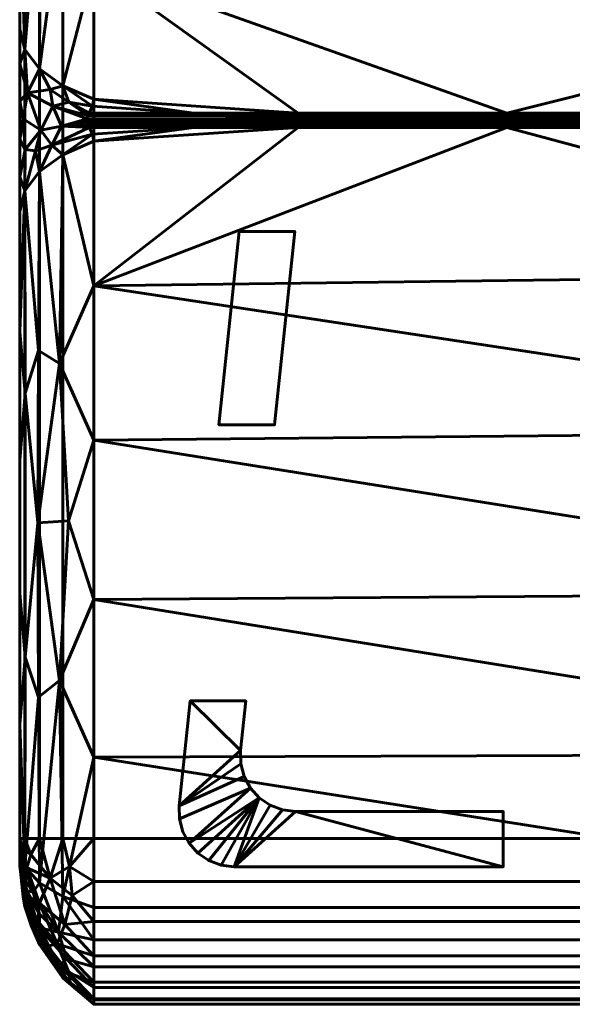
# Model space of a CAD drawing. Header units: millimetres. Extents: x -200 to 200, y -620 to 340.
# Tile 1 of 4: x -200 to 0, y -620 to -264. Entities that reach past the tile are written whole.
import ezdxf

# ---------------------------------------------------------------- set-up
doc = ezdxf.new("R2010")
doc.units = ezdxf.units.MM
doc.layers.add('I-FURN', color=30, linetype='Continuous', lineweight=60)

# ---------------------------------------------------------------- blocks, each defined once
blk = doc.blocks.new('FamilyGeomCombination_20565-View 1')
at = {"layer": 'I-FURN'}
mesh = blk.add_polyface(dxfattribs=at)
corners = [(-200, 284.17, 493.49), (-200, 286.12, 492.31), (-200, 287.75, 490.73), (-200, 288.98, 488.81), (-200, 289.74, 486.66), (-200, 290, 484.4), (-200, 290, 80), (-200, 289.66, 77.41), (-200, 288.66, 75), (-200, 287.07, 72.93), (-200, 285, 71.34), (-200, 282.59, 70.34), (-200, 280, 70), (-200, -560, 70), (-200, -562.59, 70.34), (-200, -565, 71.34), (-200, -567.07, 72.93), (-200, -568.66, 75), (-200, -569.66, 77.41), (-200, -570, 80), (-200, -570, 484.4), (-200, -569.74, 486.66), (-200, -568.98, 488.81), (-200, -567.75, 490.73), (-200, -566.12, 492.31), (-200, -564.17, 493.49), (-200, -518.76, 509.22), (-200, -471.18, 515.98), (-200, -423.19, 513.5), (-200, -376.56, 501.89), (-200, -333.02, 481.58), (-200, -320.43, 475.86), (-200, -306.91, 472.94), (-200, -293.09, 472.94), (-200, -279.57, 475.86), (-200, -266.98, 481.58), (-200, -218.56, 503.56), (-200, -166.59, 514.81), (-200, -113.41, 514.81), (-200, -61.44, 503.56), (-200, -13.02, 481.58), (-200, -0.43, 475.86), (-200, 13.09, 472.94), (-200, 26.91, 472.94), (-200, 40.43, 475.86), (-200, 53.02, 481.58), (-200, 96.56, 501.89), (-200, 143.19, 513.5), (-200, 191.18, 515.98), (-200, 238.76, 509.22)]
mesh.append_faces([[corners[k] for k in face] for face in [(12, 6, 11), (31, 19, 30)]], dxfattribs={"vtx0": -1, "vtx1": -1})
mesh.append_faces([[corners[k] for k in face] for face in [(20, 28, 29, 19), (46, 5, 6, 45), (12, 42, 43), (19, 15, 16)]], dxfattribs={"vtx0": -1, "vtx2": -1})
mesh.append_faces([[corners[k] for k in face] for face in [(40, 34, 35, 38), (34, 40, 41, 13)]], dxfattribs={"vtx0": -1, "vtx2": -1, "vtx3": -1})
mesh.append_faces([[corners[k] for k in face] for face in [(5, 48, 49, 0), (20, 26, 27, 28), (20, 24, 25, 26), (6, 9, 10, 11), (19, 13, 14, 15)]], dxfattribs={"vtx0": -1, "vtx3": -1})
mesh.append_faces([[corners[k] for k in face] for face in [(37, 38, 35, 36), (39, 40, 38), (18, 19, 16, 17)]], dxfattribs={"vtx1": -1})
mesh.append_faces([[corners[k] for k in face] for face in [(47, 48, 5, 46), (1, 2, 5, 0), (23, 24, 20), (29, 30, 19), (43, 44, 12), (33, 34, 13), (32, 33, 13)]], dxfattribs={"vtx1": -1, "vtx2": -1})
mesh.append_faces([[corners[k] for k in face] for face in [(44, 45, 6, 12), (31, 32, 13, 19)]], dxfattribs={"vtx1": -1, "vtx2": -1, "vtx3": -1})
mesh.append_faces([[corners[k] for k in face] for face in [(41, 42, 12, 13)]], dxfattribs={"vtx1": -1, "vtx3": -1})
mesh.append_faces([[corners[k] for k in face] for face in [(21, 22, 23, 20), (7, 8, 9, 6)]], dxfattribs={"vtx2": -1})
mesh.append_faces([[corners[k] for k in face] for face in [(2, 3, 4, 5)]], dxfattribs={"vtx3": -1})
mesh = blk.add_polyface(dxfattribs=at)
corners = [(-173.17, -560, 20), (-184.36, -560, 29.59), (-192.87, -560, 41.63), (-198.19, -560, 55.37), (-200, -560, 70), (-200, 280, 70), (-198.19, 280, 55.37), (-192.87, 280, 41.63), (-184.36, 280, 29.59), (-173.17, 280, 20)]
mesh.append_faces([[corners[k] for k in face] for face in [(1, 8, 9, 0)]], dxfattribs={"vtx0": -1})
mesh.append_faces([[corners[k] for k in face] for face in [(3, 6, 7, 2), (8, 1, 2, 7)]], dxfattribs={"vtx0": -1, "vtx2": -1})
mesh.append_faces([[corners[k] for k in face] for face in [(4, 5, 6, 3)]], dxfattribs={"vtx2": -1})
mesh = blk.add_polyface(dxfattribs=at)
corners = [(-173.17, -560, 20), (-173.17, 280, 20), (173.17, 280, 20), (173.17, -560, 20)]
mesh.append_faces([[corners[k] for k in face] for face in [(1, 2, 3, 0)]])
mesh = blk.add_polyface(dxfattribs=at)
corners = [(-173.17, -292.38, 524.65), (-173.63, -294.95, 523.12), (-174.83, -297.38, 521.63), (173.17, -297.38, 521.63), (173.17, -247.97, 546.13), (173.17, -194.91, 561.16), (173.17, -140, 566.23), (173.17, -85.09, 561.16), (173.17, -32.03, 546.13), (173.17, 17.38, 521.63), (-174.83, 17.38, 521.63), (-173.63, 14.95, 523.12), (-173.17, 12.38, 524.65), (-173.17, -35.67, 547.5), (-173.17, -87, 561.51), (-173.17, -140, 566.23), (-173.17, -193, 561.51), (-173.17, -244.33, 547.5), (-23.64, -297.38, 521.63), (-23.64, 17.38, 521.63), (-99.24, -297.38, 521.63), (-99.24, 17.38, 521.63), (-137.04, -297.38, 521.63), (-137.04, 17.38, 521.63)]
mesh.append_faces([[corners[k] for k in face] for face in [(19, 8, 9)]], dxfattribs={"vtx0": -1})
mesh.append_faces([[corners[k] for k in face] for face in [(18, 17, 20), (7, 14, 6), (8, 13, 7), (12, 23, 11), (6, 16, 5), (16, 6, 15), (17, 5, 16)]], dxfattribs={"vtx0": -1, "vtx1": -1})
mesh.append_faces([[corners[k] for k in face] for face in [(8, 19, 13), (4, 17, 18)]], dxfattribs={"vtx0": -1, "vtx1": -1, "vtx2": -1})
mesh.append_faces([[corners[k] for k in face] for face in [(13, 19, 21), (7, 13, 14), (20, 17, 0), (21, 12, 13), (17, 4, 5)]], dxfattribs={"vtx0": -1, "vtx2": -1})
mesh.append_faces([[corners[k] for k in face] for face in [(10, 11, 23), (3, 4, 18)]], dxfattribs={"vtx1": -1})
mesh.append_faces([[corners[k] for k in face] for face in [(22, 20, 0), (14, 15, 6), (21, 23, 12), (0, 1, 22)]], dxfattribs={"vtx1": -1, "vtx2": -1})
mesh.append_faces([[corners[k] for k in face] for face in [(1, 2, 22)]], dxfattribs={"vtx2": -1})
mesh = blk.add_polyface(dxfattribs=at)
corners = [(-200, -266.98, 481.58), (-198.19, -274.41, 494.18), (-192.87, -281.4, 506.02), (-184.36, -287.51, 516.38), (-173.17, -292.38, 524.65), (-173.17, -244.33, 547.5), (-173.17, -193, 561.51), (-173.17, -140, 566.23), (-173.17, -87, 561.51), (-173.17, -35.67, 547.5), (-173.17, 12.38, 524.65), (-184.36, 7.51, 516.38), (-192.87, 1.4, 506.02), (-198.19, -5.59, 494.18), (-200, -13.02, 481.58), (-200, -61.44, 503.56), (-200, -113.41, 514.81), (-200, -166.59, 514.81), (-200, -218.56, 503.56), (-193, -140, 544.36), (-197.79, -87.15, 527.05), (-197.79, -192.85, 527.05), (-184.52, -219.01, 545.49), (-184.52, -60.99, 545.49), (-192.53, -205.01, 537.53), (-192.53, -74.99, 537.53), (-198.96, -140, 527.36), (-184.45, -150.01, 556.36)]
mesh.append_faces([[corners[k] for k in face] for face in [(5, 3, 4)]], dxfattribs={"vtx0": -1})
mesh.append_faces([[corners[k] for k in face] for face in [(7, 27, 6), (16, 20, 15), (17, 26, 16), (3, 22, 2)]], dxfattribs={"vtx0": -1, "vtx1": -1})
mesh.append_faces([[corners[k] for k in face] for face in [(20, 26, 19), (26, 17, 21), (21, 18, 1), (22, 3, 5), (20, 13, 15), (24, 19, 21), (24, 21, 1), (25, 19, 27), (21, 19, 26), (25, 23, 12), (23, 25, 27), (13, 20, 25), (27, 22, 6), (27, 24, 22), (8, 23, 27), (19, 24, 27), (20, 19, 25), (11, 23, 9), (22, 24, 2), (20, 16, 26)]], dxfattribs={"vtx0": -1, "vtx1": -1, "vtx2": -1})
mesh.append_faces([[corners[k] for k in face] for face in [(24, 1, 2), (23, 11, 12), (23, 8, 9)]], dxfattribs={"vtx0": -1, "vtx2": -1})
mesh.append_faces([[corners[k] for k in face] for face in [(14, 15, 13), (10, 11, 9)]], dxfattribs={"vtx1": -1})
mesh.append_faces([[corners[k] for k in face] for face in [(12, 13, 25), (17, 18, 21), (5, 6, 22), (7, 8, 27)]], dxfattribs={"vtx1": -1, "vtx2": -1})
mesh.append_faces([[corners[k] for k in face] for face in [(18, 0, 1)]], dxfattribs={"vtx2": -1})
mesh = blk.add_polyface(dxfattribs=at)
corners = [(-200, -333.02, 481.58), (-198.19, -325.59, 494.18), (-192.87, -318.6, 506.02), (-184.36, -312.49, 516.38), (-173.17, -307.62, 524.65), (-173.63, -305.05, 523.12), (-174.83, -302.62, 521.63), (-175.29, -301.67, 521.18), (-175.53, -300.58, 520.93), (-175.53, -299.43, 520.92), (-175.29, -298.33, 521.18), (-174.83, -297.38, 521.63), (-173.63, -294.95, 523.12), (-173.17, -292.38, 524.65), (-184.36, -287.51, 516.38), (-192.87, -281.4, 506.02), (-198.19, -274.41, 494.18), (-200, -266.98, 481.58), (-200, -279.57, 475.86), (-200, -293.09, 472.94), (-200, -306.91, 472.94), (-200, -320.43, 475.86), (-192.37, -303.59, 502.02), (-188.03, -294.85, 508.99), (-184.87, -302.12, 512.49), (-197.18, -290.09, 491.79), (-198.04, -310.53, 488.89), (-188.33, -309.02, 509.54), (-188.98, -288.86, 509.34), (-182.25, -293.4, 516.16), (-194.3, -311.08, 499.68), (-198.73, -299.52, 484.84)]
mesh.append_faces([[corners[k] for k in face] for face in [(5, 3, 4), (18, 16, 17)]], dxfattribs={"vtx0": -1})
mesh.append_faces([[corners[k] for k in face] for face in [(16, 25, 15), (3, 27, 2), (7, 24, 6), (2, 30, 1), (15, 28, 14), (9, 24, 8), (11, 29, 10), (12, 29, 11)]], dxfattribs={"vtx0": -1, "vtx1": -1})
mesh.append_faces([[corners[k] for k in face] for face in [(28, 29, 14), (22, 24, 23), (26, 21, 1), (6, 24, 27), (3, 5, 27), (26, 1, 30), (26, 30, 22), (22, 27, 24), (22, 31, 26), (24, 9, 23), (25, 31, 22), (25, 16, 18), (23, 28, 25), (12, 14, 29), (25, 28, 15), (30, 2, 27), (31, 25, 19), (23, 25, 22), (30, 27, 22), (10, 29, 23), (29, 28, 23), (26, 31, 20)]], dxfattribs={"vtx0": -1, "vtx1": -1, "vtx2": -1})
mesh.append_faces([[corners[k] for k in face] for face in [(27, 5, 6), (23, 9, 10)]], dxfattribs={"vtx0": -1, "vtx2": -1})
mesh.append_faces([[corners[k] for k in face] for face in [(13, 14, 12)]], dxfattribs={"vtx1": -1})
mesh.append_faces([[corners[k] for k in face] for face in [(20, 21, 26), (19, 20, 31), (7, 8, 24), (18, 19, 25)]], dxfattribs={"vtx1": -1, "vtx2": -1})
mesh.append_faces([[corners[k] for k in face] for face in [(21, 0, 1)]], dxfattribs={"vtx2": -1})
mesh = blk.add_polyface(dxfattribs=at)
corners = [(-174.83, -297.38, 521.63), (-175.29, -298.33, 521.18), (-175.53, -299.43, 520.92), (-175.53, -300.58, 520.93), (-175.29, -301.67, 521.18), (-174.83, -302.62, 521.63), (173.17, -302.62, 521.63), (173.01, -301.72, 521.2), (172.59, -300.82, 520.96), (172, -300, 520.89), (172.59, -299.18, 520.96), (173.01, -298.28, 521.2), (173.17, -297.38, 521.63)]
mesh.append_faces([[corners[k] for k in face] for face in [(2, 10, 1), (4, 8, 3)]], dxfattribs={"vtx0": -1, "vtx1": -1})
mesh.append_faces([[corners[k] for k in face] for face in [(2, 9, 10), (3, 8, 9)]], dxfattribs={"vtx0": -1, "vtx2": -1})
mesh.append_faces([[corners[k] for k in face] for face in [(6, 7, 5)]], dxfattribs={"vtx1": -1})
mesh.append_faces([[corners[k] for k in face] for face in [(10, 11, 1), (0, 1, 11), (7, 8, 4), (2, 3, 9), (4, 5, 7)]], dxfattribs={"vtx1": -1, "vtx2": -1})
mesh.append_faces([[corners[k] for k in face] for face in [(11, 12, 0)]], dxfattribs={"vtx2": -1})
mesh = blk.add_polyface(dxfattribs=at)
corners = [(-173.17, -307.62, 524.65), (-173.17, -359.88, 549.03), (-173.17, -415.83, 562.96), (-173.17, -473.42, 565.93), (-173.17, -530.51, 557.82), (-173.17, -585, 538.95), (173.17, -585, 538.95), (173.17, -529.38, 558.1), (173.17, -471.09, 566.02), (173.17, -412.37, 562.42), (173.17, -355.49, 547.44), (173.17, -302.62, 521.63), (-174.83, -302.62, 521.63), (-173.63, -305.05, 523.12), (-23.64, -302.62, 521.63), (-99.24, -302.62, 521.63), (-137.04, -302.62, 521.63)]
mesh.append_faces([[corners[k] for k in face] for face in [(14, 10, 11), (6, 4, 5)]], dxfattribs={"vtx0": -1})
mesh.append_faces([[corners[k] for k in face] for face in [(0, 16, 13), (8, 3, 7)]], dxfattribs={"vtx0": -1, "vtx1": -1})
mesh.append_faces([[corners[k] for k in face] for face in [(14, 1, 10)]], dxfattribs={"vtx0": -1, "vtx1": -1, "vtx2": -1})
mesh.append_faces([[corners[k] for k in face] for face in [(15, 0, 1), (1, 14, 15), (1, 9, 10), (7, 3, 4), (2, 8, 9), (4, 6, 7)]], dxfattribs={"vtx0": -1, "vtx2": -1})
mesh.append_faces([[corners[k] for k in face] for face in [(12, 13, 16)]], dxfattribs={"vtx1": -1})
mesh.append_faces([[corners[k] for k in face] for face in [(15, 16, 0), (1, 2, 9), (2, 3, 8)]], dxfattribs={"vtx1": -1, "vtx2": -1})
mesh = blk.add_polyface(dxfattribs=at)
corners = [(-200, -564.17, 493.49), (-198.19, -570.26, 506.79), (-192.87, -575.99, 519.29), (-184.36, -581, 530.22), (-173.17, -585, 538.95), (-173.17, -530.51, 557.82), (-173.17, -473.42, 565.93), (-173.17, -415.83, 562.96), (-173.17, -359.88, 549.03), (-173.17, -307.62, 524.65), (-184.36, -312.49, 516.38), (-192.87, -318.6, 506.02), (-198.19, -325.59, 494.18), (-200, -333.02, 481.58), (-200, -376.56, 501.89), (-200, -423.19, 513.5), (-200, -471.18, 515.98), (-200, -518.76, 509.22), (-193.39, -445.72, 543.24), (-197.97, -494.29, 529.46), (-197.97, -398.82, 524.54), (-185.57, -502.78, 552.08), (-185.57, -388.05, 546.17), (-193.18, -508.77, 539.7), (-193.18, -383.36, 533.24), (-182.3, -444.94, 558.39)]
mesh.append_faces([[corners[k] for k in face] for face in [(5, 3, 4), (14, 12, 13)]], dxfattribs={"vtx0": -1})
mesh.append_faces([[corners[k] for k in face] for face in [(11, 22, 10), (8, 22, 7), (2, 23, 1), (3, 21, 2)]], dxfattribs={"vtx0": -1, "vtx1": -1})
mesh.append_faces([[corners[k] for k in face] for face in [(21, 25, 18), (23, 21, 18), (20, 12, 14), (21, 3, 5), (19, 17, 1), (19, 23, 18), (22, 25, 7), (20, 19, 18), (20, 24, 12), (22, 24, 18), (25, 22, 18), (23, 2, 21), (24, 20, 18), (8, 10, 22), (25, 21, 6), (19, 1, 23), (24, 22, 11)]], dxfattribs={"vtx0": -1, "vtx1": -1, "vtx2": -1})
mesh.append_faces([[corners[k] for k in face] for face in [(20, 14, 15), (25, 6, 7)]], dxfattribs={"vtx0": -1, "vtx2": -1})
mesh.append_faces([[corners[k] for k in face] for face in [(20, 15, 16, 19)]], dxfattribs={"vtx0": -1, "vtx2": -1, "vtx3": -1})
mesh.append_faces([[corners[k] for k in face] for face in [(16, 17, 19), (5, 6, 21), (11, 12, 24)]], dxfattribs={"vtx1": -1, "vtx2": -1})
mesh.append_faces([[corners[k] for k in face] for face in [(17, 0, 1), (8, 9, 10)]], dxfattribs={"vtx2": -1})
mesh = blk.add_polyface(dxfattribs=at)
corners = [(-173.17, -620, 80), (-184.36, -610.41, 80), (-192.87, -598.37, 80), (-198.19, -584.63, 80), (-200, -570, 80), (-200, -569.66, 77.41), (-200, -568.66, 75), (-200, -567.07, 72.93), (-200, -565, 71.34), (-200, -562.59, 70.34), (-200, -560, 70), (-198.19, -560, 55.37), (-192.87, -560, 41.63), (-184.36, -560, 29.59), (-173.17, -560, 20), (-173.17, -575.53, 22.04), (-173.17, -590, 28.04), (-173.17, -602.43, 37.57), (-173.17, -611.96, 50), (-173.17, -617.96, 64.47), (-192.87, -583.36, 49.56), (-195.6, -590.08, 67.54), (-188.98, -574.35, 37.72), (-186.4, -598.11, 50.76), (-197.37, -570.56, 54.52), (-188.98, -603.32, 69.19), (-197.99, -580.14, 64.54), (-183.65, -591.15, 39.4), (-198.44, -574.37, 61.27), (-195.95, -565.78, 48.87), (-182.06, -608.77, 59.8), (-189.87, -598.91, 60.86), (-193.41, -590.01, 57.8), (-195.95, -591.17, 74.41), (-198.77, -581.1, 73.52), (-198.48, -580.82, 69.24), (-199.08, -563.68, 59.84), (-181.68, -612.09, 69.4), (-181.03, -580.58, 30.32), (-181.96, -570.13, 28.1)]
mesh.append_faces([[corners[k] for k in face] for face in [(14, 39, 13), (2, 25, 1), (7, 26, 6), (3, 33, 2), (8, 28, 7), (11, 36, 10), (1, 37, 0), (15, 39, 14)]], dxfattribs={"vtx0": -1, "vtx1": -1})
mesh.append_faces([[corners[k] for k in face] for face in [(32, 31, 21), (24, 22, 20), (7, 28, 26), (29, 24, 36), (31, 30, 25), (28, 8, 24), (27, 20, 22), (39, 38, 22), (21, 34, 35), (28, 20, 26), (23, 27, 17), (20, 27, 23), (38, 16, 27), (33, 3, 34), (29, 12, 22), (37, 25, 30), (26, 20, 32), (25, 33, 21), (37, 30, 19), (11, 29, 36), (24, 29, 22), (20, 28, 24), (30, 23, 18), (21, 31, 25), (31, 23, 30), (23, 31, 32), (23, 32, 20), (35, 26, 32), (2, 33, 25), (21, 33, 34), (21, 35, 32), (5, 34, 3), (35, 6, 26), (35, 34, 6), (9, 36, 24), (37, 1, 25), (15, 38, 39), (22, 38, 27), (13, 39, 22)]], dxfattribs={"vtx0": -1, "vtx1": -1, "vtx2": -1})
mesh.append_faces([[corners[k] for k in face] for face in [(36, 9, 10), (24, 8, 9), (38, 15, 16), (30, 18, 19), (37, 19, 0), (23, 17, 18)]], dxfattribs={"vtx0": -1, "vtx2": -1})
mesh.append_faces([[corners[k] for k in face] for face in [(11, 12, 29), (12, 13, 22), (16, 17, 27), (5, 6, 34)]], dxfattribs={"vtx1": -1, "vtx2": -1})
mesh.append_faces([[corners[k] for k in face] for face in [(3, 4, 5)]], dxfattribs={"vtx2": -1})
mesh = blk.add_polyface(dxfattribs=at)
corners = [(-173.17, -620, 80), (-173.17, -617.96, 64.47), (-173.17, -611.96, 50), (-173.17, -602.43, 37.57), (-173.17, -590, 28.04), (-173.17, -575.53, 22.04), (-173.17, -560, 20), (173.17, -560, 20), (173.17, -575.53, 22.04), (173.17, -590, 28.04), (173.17, -602.43, 37.57), (173.17, -611.96, 50), (173.17, -617.96, 64.47), (173.17, -620, 80)]
mesh.append_faces([[corners[k] for k in face] for face in [(8, 5, 6, 7)]], dxfattribs={"vtx0": -1})
mesh.append_faces([[corners[k] for k in face] for face in [(12, 1, 2, 11), (11, 2, 3, 10), (9, 4, 5, 8), (4, 9, 10, 3)]], dxfattribs={"vtx0": -1, "vtx2": -1})
mesh.append_faces([[corners[k] for k in face] for face in [(13, 0, 1, 12)]], dxfattribs={"vtx2": -1})
mesh = blk.add_polyface(dxfattribs=at)
corners = [(-200, -570, 484.4), (-198.19, -584.63, 484.4), (-192.87, -598.37, 484.4), (-184.36, -610.41, 484.4), (-173.17, -620, 484.4), (-173.17, -618.44, 497.98), (-173.17, -613.86, 510.85), (-173.17, -606.48, 522.35), (-173.17, -596.69, 531.88), (-173.17, -585, 538.95), (-184.36, -581, 530.22), (-192.87, -575.99, 519.29), (-198.19, -570.26, 506.79), (-200, -564.17, 493.49), (-200, -566.12, 492.31), (-200, -567.75, 490.73), (-200, -568.98, 488.81), (-200, -569.74, 486.66), (-192.87, -592.3, 505.13), (-185.92, -605.8, 500.72), (-197.56, -585.36, 493.44), (-197.56, -578.78, 503.69), (-185.92, -593.92, 519.23), (-192.87, -595.87, 498.02), (-190.23, -602.12, 492.13), (-197.93, -581.56, 498.23), (-182.91, -603.71, 512.45), (-192.87, -587.33, 511.34), (-195.12, -579.35, 512.01)]
mesh.append_faces([[corners[k] for k in face] for face in [(14, 12, 13)]], dxfattribs={"vtx0": -1})
mesh.append_faces([[corners[k] for k in face] for face in [(15, 21, 14), (7, 26, 6), (8, 22, 7), (11, 22, 10), (16, 25, 15)]], dxfattribs={"vtx0": -1, "vtx1": -1})
mesh.append_faces([[corners[k] for k in face] for face in [(23, 19, 18), (25, 21, 15), (6, 26, 19), (20, 17, 1), (19, 3, 5), (21, 12, 14), (18, 26, 22), (23, 20, 24), (25, 18, 21), (25, 16, 20), (23, 18, 25), (22, 8, 10), (19, 24, 3), (2, 24, 20), (27, 22, 28), (20, 23, 25), (21, 18, 27), (19, 23, 24), (19, 26, 18), (22, 26, 7), (21, 27, 28), (27, 18, 22), (21, 28, 12), (11, 28, 22)]], dxfattribs={"vtx0": -1, "vtx1": -1, "vtx2": -1})
mesh.append_faces([[corners[k] for k in face] for face in [(20, 1, 2), (19, 5, 6)]], dxfattribs={"vtx0": -1, "vtx2": -1})
mesh.append_faces([[corners[k] for k in face] for face in [(4, 5, 3)]], dxfattribs={"vtx1": -1})
mesh.append_faces([[corners[k] for k in face] for face in [(16, 17, 20), (2, 3, 24), (11, 12, 28)]], dxfattribs={"vtx1": -1, "vtx2": -1})
mesh.append_faces([[corners[k] for k in face] for face in [(17, 0, 1), (8, 9, 10)]], dxfattribs={"vtx2": -1})
mesh = blk.add_polyface(dxfattribs=at)
corners = [(-173.17, -620, 484.4), (-184.36, -610.41, 484.4), (-192.87, -598.37, 484.4), (-198.19, -584.63, 484.4), (-200, -570, 484.4), (-200, -570, 80), (-198.19, -584.63, 80), (-192.87, -598.37, 80), (-184.36, -610.41, 80), (-173.17, -620, 80)]
mesh.append_faces([[corners[k] for k in face] for face in [(1, 8, 9, 0)]], dxfattribs={"vtx0": -1})
mesh.append_faces([[corners[k] for k in face] for face in [(3, 6, 7, 2), (8, 1, 2, 7)]], dxfattribs={"vtx0": -1, "vtx2": -1})
mesh.append_faces([[corners[k] for k in face] for face in [(4, 5, 6, 3)]], dxfattribs={"vtx2": -1})
mesh = blk.add_polyface(dxfattribs=at)
corners = [(-173.17, -585, 538.95), (-173.17, -596.69, 531.88), (-173.17, -606.48, 522.35), (-173.17, -613.86, 510.85), (-173.17, -618.44, 497.98), (-173.17, -620, 484.4), (173.17, -620, 484.4), (173.17, -618.44, 497.98), (173.17, -613.86, 510.85), (173.17, -606.48, 522.35), (173.17, -596.69, 531.88), (173.17, -585, 538.95)]
mesh.append_faces([[corners[k] for k in face] for face in [(7, 4, 5, 6)]], dxfattribs={"vtx0": -1})
mesh.append_faces([[corners[k] for k in face] for face in [(10, 1, 2, 9), (9, 2, 3, 8), (8, 3, 4, 7)]], dxfattribs={"vtx0": -1, "vtx2": -1})
mesh.append_faces([[corners[k] for k in face] for face in [(11, 0, 1, 10)]], dxfattribs={"vtx2": -1})
mesh = blk.add_polyface(dxfattribs=at)
corners = [(-173.17, -620, 484.4), (-173.17, -620, 80), (173.17, -620, 80), (173.17, -620, 484.4)]
mesh.append_faces([[corners[k] for k in face] for face in [(1, 2, 3, 0)]])

msp = doc.modelspace()

# ---------------------------------------------------------------- block references
at = {"layer": 'I-FURN'}
msp.add_blockref('FamilyGeomCombination_20565-View 1', (0, 0), dxfattribs=at)

# ---------------------------------------------------------------- meshes
mesh = msp.add_polyface(dxfattribs=at)
corners = [(58.08, 259.79), (37.98, 259.79), (36.91, 270), (20, 270), (20, 290), (36.91, 290), (41.75, 289.41), (46.31, 287.66), (50.3, 284.86), (53.5, 281.17), (55.71, 276.83), (56.81, 272.07), (-138.29, -510.21), (-118.18, -510.21), (-120.05, -528.14), (-119.98, -532.91), (-118.77, -537.53), (-116.51, -541.73), (-113.31, -545.27), (-109.37, -547.96), (-104.9, -549.64), (-100.16, -550.21), (-25, -550.21), (-25, -570.21), (-122.35, -570.21), (-127.09, -569.64), (-131.56, -567.96), (-135.5, -565.27), (-138.7, -561.73), (-140.96, -557.53), (-142.17, -552.91), (-142.24, -548.14), (-20, 290), (-20, 270), (-36.91, 270), (-37.98, 259.79), (-58.08, 259.79), (-56.81, 272.07), (-55.71, 276.83), (-53.5, 281.17), (-50.3, 284.86), (-46.31, 287.66), (-41.75, 289.41), (-36.91, 290), (25, -550.21), (100.16, -550.21), (104.9, -549.64), (109.37, -547.96), (113.31, -545.27), (116.51, -541.73), (118.77, -537.53), (119.98, -532.91), (120.05, -528.14), (118.18, -510.21), (138.29, -510.21), (142.24, -548.14), (142.17, -552.91), (140.96, -557.53), (138.7, -561.73), (135.5, -565.27), (131.56, -567.96), (127.09, -569.64), (122.35, -570.21), (25, -570.21), (107.77, -410.21), (100.48, -340.21), (120.58, -340.21), (127.88, -410.21), (-120.58, -340.21), (-100.48, -340.21), (-107.77, -410.21), (-127.88, -410.21), (-112.25, -260.21), (-72.67, 119.79), (-52.56, 119.79), (-92.14, -260.21), (92.14, -260.21), (52.56, 119.79), (72.67, 119.79), (112.25, -260.21), (-67.46, 169.79), (-60.17, 239.79), (-40.06, 239.79), (-47.35, 169.79), (47.35, 169.79), (40.06, 239.79), (60.17, 239.79), (67.46, 169.79)]
mesh.append_faces([[corners[k] for k in face] for face in [(66, 67, 64, 65), (68, 69, 70, 71), (73, 74, 75, 72), (78, 79, 76, 77), (81, 82, 83, 80), (86, 87, 84, 85)]])
mesh.append_faces([[corners[k] for k in face] for face in [(37, 35, 36), (54, 52, 53), (45, 63, 44)]], dxfattribs={"vtx0": -1})
mesh.append_faces([[corners[k] for k in face] for face in [(24, 20, 21), (28, 17, 18, 27), (31, 16, 17, 30), (34, 40, 41), (52, 54, 55, 51)]], dxfattribs={"vtx0": -1, "vtx2": -1})
mesh.append_faces([[corners[k] for k in face] for face in [(2, 9, 10, 11), (2, 7, 8, 9), (18, 25, 26, 27), (17, 28, 29, 30), (34, 41, 42, 43), (34, 38, 39, 40), (48, 58, 59, 60), (48, 60, 61, 62)]], dxfattribs={"vtx0": -1, "vtx3": -1})
mesh.append_faces([[corners[k] for k in face] for face in [(6, 7, 2, 5), (19, 20, 24), (15, 16, 31), (14, 15, 31), (57, 58, 49, 56), (46, 47, 62), (50, 51, 55), (48, 49, 58), (47, 48, 62)]], dxfattribs={"vtx1": -1, "vtx2": -1})
mesh.append_faces([[corners[k] for k in face] for face in [(18, 19, 24, 25), (34, 35, 37, 38), (55, 56, 49, 50), (45, 46, 62, 63)]], dxfattribs={"vtx1": -1, "vtx3": -1})
mesh.append_faces([[corners[k] for k in face] for face in [(12, 13, 14, 31), (32, 33, 34, 43)]], dxfattribs={"vtx2": -1})
mesh.append_faces([[corners[k] for k in face] for face in [(11, 0, 1, 2), (2, 3, 4, 5), (21, 22, 23, 24)]], dxfattribs={"vtx3": -1})
mesh = msp.add_polyface(dxfattribs=at)
corners = [(58.08, 259.79, 20), (56.81, 272.07, 20), (55.71, 276.83, 20), (53.5, 281.17, 20), (50.3, 284.86, 20), (46.31, 287.66, 20), (41.75, 289.41, 20), (36.91, 290, 20), (20, 290, 20), (20, 270, 20), (36.91, 270, 20), (37.98, 259.79, 20), (-138.29, -510.21, 20), (-142.24, -548.14, 20), (-142.17, -552.91, 20), (-140.96, -557.53, 20), (-138.7, -561.73, 20), (-135.5, -565.27, 20), (-131.56, -567.96, 20), (-127.09, -569.64, 20), (-122.35, -570.21, 20), (-25, -570.21, 20), (-25, -550.21, 20), (-100.16, -550.21, 20), (-104.9, -549.64, 20), (-109.37, -547.96, 20), (-113.31, -545.27, 20), (-116.51, -541.73, 20), (-118.77, -537.53, 20), (-119.98, -532.91, 20), (-120.05, -528.14, 20), (-118.18, -510.21, 20), (-20, 290, 20), (-36.91, 290, 20), (-41.75, 289.41, 20), (-46.31, 287.66, 20), (-50.3, 284.86, 20), (-53.5, 281.17, 20), (-55.71, 276.83, 20), (-56.81, 272.07, 20), (-58.08, 259.79, 20), (-37.98, 259.79, 20), (-36.91, 270, 20), (-20, 270, 20), (25, -550.21, 20), (25, -570.21, 20), (122.35, -570.21, 20), (127.09, -569.64, 20), (131.56, -567.96, 20), (135.5, -565.27, 20), (138.7, -561.73, 20), (140.96, -557.53, 20), (142.17, -552.91, 20), (142.24, -548.14, 20), (138.29, -510.21, 20), (118.18, -510.21, 20), (120.05, -528.14, 20), (119.98, -532.91, 20), (118.77, -537.53, 20), (116.51, -541.73, 20), (113.31, -545.27, 20), (109.37, -547.96, 20), (104.9, -549.64, 20), (100.16, -550.21, 20), (107.77, -410.21, 20), (127.88, -410.21, 20), (120.58, -340.21, 20), (100.48, -340.21, 20), (-120.58, -340.21, 20), (-127.88, -410.21, 20), (-107.77, -410.21, 20), (-100.48, -340.21, 20), (-112.25, -260.21, 20), (-92.14, -260.21, 20), (-52.56, 119.79, 20), (-72.67, 119.79, 20), (92.14, -260.21, 20), (112.25, -260.21, 20), (72.67, 119.79, 20), (52.56, 119.79, 20), (-67.46, 169.79, 20), (-47.35, 169.79, 20), (-40.06, 239.79, 20), (-60.17, 239.79, 20), (47.35, 169.79, 20), (67.46, 169.79, 20), (60.17, 239.79, 20), (40.06, 239.79, 20)]
mesh.append_faces([[corners[k] for k in face] for face in [(66, 67, 64, 65), (68, 69, 70, 71), (75, 72, 73, 74), (78, 79, 76, 77), (83, 80, 81, 82), (86, 87, 84, 85)]])
mesh.append_faces([[corners[k] for k in face] for face in [(1, 11, 0), (12, 30, 31), (23, 21, 22)]], dxfattribs={"vtx0": -1})
mesh.append_faces([[corners[k] for k in face] for face in [(10, 4, 5), (30, 12, 13, 29), (46, 62, 63), (50, 59, 60, 49), (53, 58, 59, 52)]], dxfattribs={"vtx0": -1, "vtx2": -1})
mesh.append_faces([[corners[k] for k in face] for face in [(10, 5, 6, 7), (10, 2, 3, 4), (26, 16, 17, 18), (26, 18, 19, 20), (42, 37, 38, 39), (42, 35, 36, 37), (60, 47, 48, 49), (59, 50, 51, 52)]], dxfattribs={"vtx0": -1, "vtx3": -1})
mesh.append_faces([[corners[k] for k in face] for face in [(15, 16, 27, 14), (24, 25, 20), (28, 29, 13), (26, 27, 16), (25, 26, 20), (34, 35, 42, 33), (61, 62, 46), (57, 58, 53), (56, 57, 53)]], dxfattribs={"vtx1": -1, "vtx2": -1})
mesh.append_faces([[corners[k] for k in face] for face in [(10, 11, 1, 2), (13, 14, 27, 28), (23, 24, 20, 21), (60, 61, 46, 47)]], dxfattribs={"vtx1": -1, "vtx3": -1})
mesh.append_faces([[corners[k] for k in face] for face in [(8, 9, 10, 7), (54, 55, 56, 53)]], dxfattribs={"vtx2": -1})
mesh.append_faces([[corners[k] for k in face] for face in [(39, 40, 41, 42), (42, 43, 32, 33), (63, 44, 45, 46)]], dxfattribs={"vtx3": -1})
mesh = msp.add_polyface(dxfattribs=at)
corners = [(-120.58, -340.21), (-127.88, -410.21), (-127.88, -410.21, 20), (-120.58, -340.21, 20)]
mesh.append_faces([[corners[k] for k in face] for face in [(0, 1, 2, 3)]])
mesh = msp.add_polyface(dxfattribs=at)
corners = [(-100.48, -340.21), (-120.58, -340.21), (-120.58, -340.21, 20), (-100.48, -340.21, 20)]
mesh.append_faces([[corners[k] for k in face] for face in [(0, 1, 2, 3)]])
mesh = msp.add_polyface(dxfattribs=at)
corners = [(-107.77, -410.21), (-100.48, -340.21), (-100.48, -340.21, 20), (-107.77, -410.21, 20)]
mesh.append_faces([[corners[k] for k in face] for face in [(3, 0, 1, 2)]])
mesh = msp.add_polyface(dxfattribs=at)
corners = [(-127.88, -410.21), (-107.77, -410.21), (-107.77, -410.21, 20), (-127.88, -410.21, 20)]
mesh.append_faces([[corners[k] for k in face] for face in [(0, 1, 2, 3)]])
mesh = msp.add_polyface(dxfattribs=at)
corners = [(-138.29, -510.21), (-142.24, -548.14), (-142.24, -548.14, 20), (-138.29, -510.21, 20)]
mesh.append_faces([[corners[k] for k in face] for face in [(0, 1, 2, 3)]])
mesh = msp.add_polyface(dxfattribs=at)
corners = [(-118.18, -510.21), (-138.29, -510.21), (-138.29, -510.21, 20), (-118.18, -510.21, 20)]
mesh.append_faces([[corners[k] for k in face] for face in [(0, 1, 2, 3)]])
mesh = msp.add_polyface(dxfattribs=at)
corners = [(-120.05, -528.14), (-118.18, -510.21), (-118.18, -510.21, 20), (-120.05, -528.14, 20)]
mesh.append_faces([[corners[k] for k in face] for face in [(0, 1, 2, 3)]])
mesh = msp.add_polyface(dxfattribs=at)
corners = [(-100.16, -550.21), (-104.9, -549.64), (-109.37, -547.96), (-113.31, -545.27), (-116.51, -541.73), (-118.77, -537.53), (-119.98, -532.91), (-120.05, -528.14), (-120.05, -528.14, 20), (-119.98, -532.91, 20), (-118.77, -537.53, 20), (-116.51, -541.73, 20), (-113.31, -545.27, 20), (-109.37, -547.96, 20), (-104.9, -549.64, 20), (-100.16, -550.21, 20)]
mesh.append_faces([[corners[k] for k in face] for face in [(0, 1, 14, 15)]], dxfattribs={"vtx1": -1})
mesh.append_faces([[corners[k] for k in face] for face in [(5, 6, 9, 10), (4, 5, 10, 11), (3, 4, 11, 12), (2, 3, 12, 13), (1, 2, 13, 14)]], dxfattribs={"vtx1": -1, "vtx3": -1})
mesh.append_faces([[corners[k] for k in face] for face in [(6, 7, 8, 9)]], dxfattribs={"vtx3": -1})
mesh = msp.add_polyface(dxfattribs=at)
corners = [(-142.24, -548.14), (-142.17, -552.91), (-140.96, -557.53), (-138.7, -561.73), (-135.5, -565.27), (-131.56, -567.96), (-127.09, -569.64), (-122.35, -570.21), (-122.35, -570.21, 20), (-127.09, -569.64, 20), (-131.56, -567.96, 20), (-135.5, -565.27, 20), (-138.7, -561.73, 20), (-140.96, -557.53, 20), (-142.17, -552.91, 20), (-142.24, -548.14, 20)]
mesh.append_faces([[corners[k] for k in face] for face in [(8, 9, 6, 7)]], dxfattribs={"vtx1": -1})
mesh.append_faces([[corners[k] for k in face] for face in [(9, 10, 5, 6), (10, 11, 4, 5), (3, 4, 11, 12), (12, 13, 2, 3), (13, 14, 1, 2)]], dxfattribs={"vtx1": -1, "vtx3": -1})
mesh.append_faces([[corners[k] for k in face] for face in [(14, 15, 0, 1)]], dxfattribs={"vtx3": -1})
mesh = msp.add_polyface(dxfattribs=at)
corners = [(-25, -550.21), (-100.16, -550.21), (-100.16, -550.21, 20), (-25, -550.21, 20)]
mesh.append_faces([[corners[k] for k in face] for face in [(0, 1, 2, 3)]])
mesh = msp.add_polyface(dxfattribs=at)
corners = [(-25, -570.21), (-25, -550.21), (-25, -550.21, 20), (-25, -570.21, 20)]
mesh.append_faces([[corners[k] for k in face] for face in [(3, 0, 1, 2)]])
mesh = msp.add_polyface(dxfattribs=at)
corners = [(-122.35, -570.21), (-25, -570.21), (-25, -570.21, 20), (-122.35, -570.21, 20)]
mesh.append_faces([[corners[k] for k in face] for face in [(3, 0, 1, 2)]])

doc.saveas('drawing.dxf')
